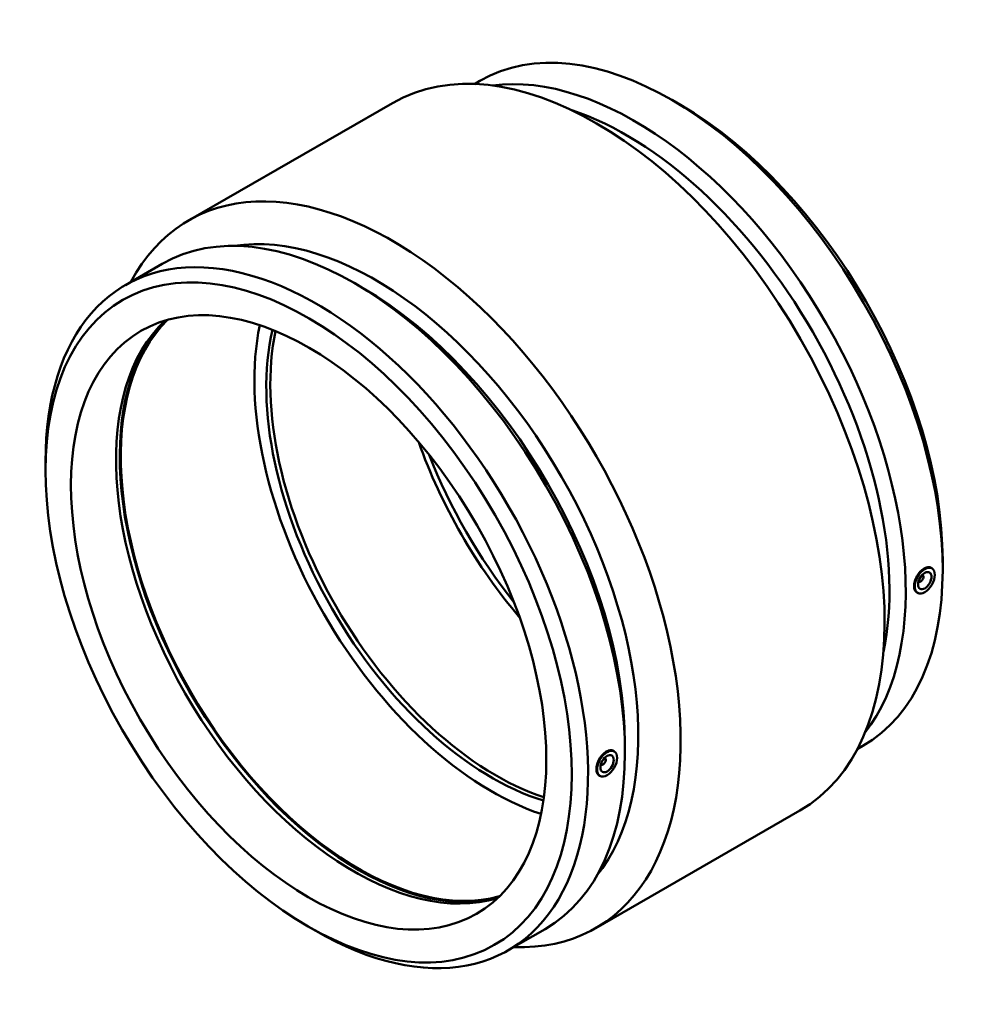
# Model space of a CAD drawing. Header units: millimetres. Extents: x -297 to 1386, y -348 to 1891.
# Tile 7 of 7: x 885 to 1386, y 732 to 1252. Entities that reach past the tile are written whole.
import ezdxf

# ---------------------------------------------------------------- set-up
doc = ezdxf.new("R2010")
doc.units = ezdxf.units.MM
doc.layers.add('Visible (ISO)', color=7, linetype='Continuous', lineweight=50)

msp = doc.modelspace()

# ---------------------------------------------------------------- linework, layer by layer
at = {"layer": 'Visible (ISO)'}
for p, q in [((1124.713, 1217.873), (1127.654, 1219.567)), ((973.7, 1145.831), (1081.428, 1207.868)), ((1233.577, 1206.829), (1229.296, 1209.313)), ((940.379, 1111.723), (959.878, 1122.951)), ((1065.802, 1110.214), (1061.521, 1112.698)), ((898.23, 1013.715), (898.23, 1018.664)), ((1366.504, 962.101), (1366.179, 962.337)), ((1371.981, 966.486), (1371.981, 961.537)), ((1361.238, 958.803), (1361.412, 958.703)), ((1359.242, 955.337), (1359.416, 955.236)), ((1359.033, 949.127), (1358.652, 949.295)), ((1204.206, 869.871), (1204.206, 864.922)), ((1326.891, 866.786), (1329.831, 868.479)), ((1198.729, 865.485), (1198.404, 865.722)), ((1191.641, 858.621), (1191.467, 858.721)), ((1193.637, 862.087), (1193.463, 862.188)), ((1191.258, 852.511), (1190.877, 852.68)), ((1188.783, 772.334), (1296.511, 834.37)), ((1036.634, 773.373), (1040.914, 770.889)), ((1142.557, 760.635), (1162.056, 771.864))]:
    msp.add_line(p, q, dxfattribs=at)
for centre, major_axis, start_param, end_param in [((1228.742, 1044.023), (-101.089, 175.544), 3.1415927, 6.2831853), ((1188.969, 1021.119), (-107.541, 186.749), 3.1415927, 6.2831853), ((1209.243, 1032.794), (-101.089, 175.544), 3.3734629, 6.0513151), ((1233.04, 1046.497), (98.056, -170.277), 0.7873319, 2.3542608), ((1204.946, 1030.32), (98.056, -170.277), 0.574772, 2.5668206), ((1081.241, 959.083), (-107.541, 186.749), 2.7934266, 6.6313513), ((1060.967, 947.408), (-101.089, 175.544), 3.1415927, 6.2831853), ((1072.288, 953.927), (-98.056, 170.277), 3.3588855, 6.0658924), ((1041.468, 936.179), (-101.089, 175.544), 2.3542608, 7.0705172), ((1065.264, 949.882), (98.056, -170.277), 0.7873319, 2.3542608), ((1060.967, 947.408), (88.578, -153.819), 3.2757997, 6.1489782), ((1063.46, 948.843), (88.952, -154.468), 3.3065742, 6.1182037), ((1063.46, 948.843), (88.578, -153.819), 3.2899601, 6.1348179), ((1134.045, 989.49), (-88.578, 153.819), 0.5760488, 2.5655439), ((1134.045, 989.49), (-84.149, 146.128), 0.5542203, 2.5873724), ((1136.166, 990.712), (-84.149, 146.128), 0.5702537, 2.5713389), ((1206.75, 1031.358), (-88.578, 153.819), 1.2647546, 1.8768381), ((1209.243, 1032.794), (-88.578, 153.819), 1.3153584, 1.8262343), ((1360.414, 956.969), (0.998, 1.733), 2.9593736, 6.4654043), ((1192.639, 860.354), (0.998, 1.733), 2.9593736, 6.4654043)]:
    msp.add_ellipse(centre, major_axis=major_axis, ratio=0.5780931, start_param=start_param, end_param=end_param, dxfattribs=at)
for centre, major_axis in [((1037.171, 933.704), (98.056, -170.277)), ((1037.171, 933.704), (88.578, -153.819)), ((1362.536, 955.748), (-3.743, -6.499)), ((1362.536, 955.748), (-2.495, -4.333)), ((1194.76, 859.132), (-3.743, -6.499)), ((1194.76, 859.132), (-2.495, -4.333))]:
    msp.add_ellipse(centre, major_axis=major_axis, ratio=0.5780931, dxfattribs=at)
for points, knots in [([(1358.652, 949.295), (1358.569, 949.332), (1358.488, 949.373), (1357.951, 949.686), (1357.554, 950.137), (1357.03, 951.333), (1356.902, 952.079), (1356.902, 953.628), (1357.03, 954.534), (1357.554, 956.377), (1357.951, 957.315), (1358.872, 958.97), (1359.458, 959.799), (1360.753, 961.197), (1361.462, 961.767), (1362.802, 962.538), (1363.522, 962.792), (1364.854, 962.907), (1365.467, 962.768), (1366.03, 962.44), (1366.105, 962.391), (1366.179, 962.337)], [0.5209725, 0.5209725, 0.5209725, 0.5209725, 0.5684904, 0.5684904, 0.8526299, 0.8526299, 1.1367693, 1.1367693, 1.4209087, 1.4209087, 1.7050481, 1.7050481, 1.9892933, 1.9892933, 2.2735386, 2.2735386, 2.5577838, 2.5577838, 2.842029, 2.842029, 2.8871549, 2.8871549, 2.8871549, 2.8871549]), ([(1190.877, 852.68), (1190.793, 852.717), (1190.713, 852.757), (1190.176, 853.071), (1189.779, 853.521), (1189.255, 854.718), (1189.126, 855.464), (1189.126, 857.013), (1189.255, 857.919), (1189.779, 859.762), (1190.176, 860.7), (1191.097, 862.355), (1191.683, 863.184), (1192.978, 864.582), (1193.687, 865.152), (1194.357, 865.537)], [2.794511, 2.794511, 2.794511, 2.794511, 2.842029, 2.842029, 3.1261684, 3.1261684, 3.4103078, 3.4103078, 3.6944473, 3.6944473, 3.9785867, 3.9785867, 4.2628319, 4.2628319, 4.5470771, 4.5470771, 4.5470771, 4.5470771]), ([(1194.357, 865.537), (1195.027, 865.923), (1195.746, 866.176), (1197.079, 866.291), (1197.692, 866.153), (1198.254, 865.825), (1198.33, 865.775), (1198.404, 865.721)], [0, 0, 0, 0, 0.28424522, 0.28424522, 0.56849044, 0.56849044, 0.61361635, 0.61361635, 0.61361635, 0.61361635])]:
    msp.add_open_spline(points, degree=3, knots=knots, dxfattribs=at)

doc.saveas('drawing.dxf')
